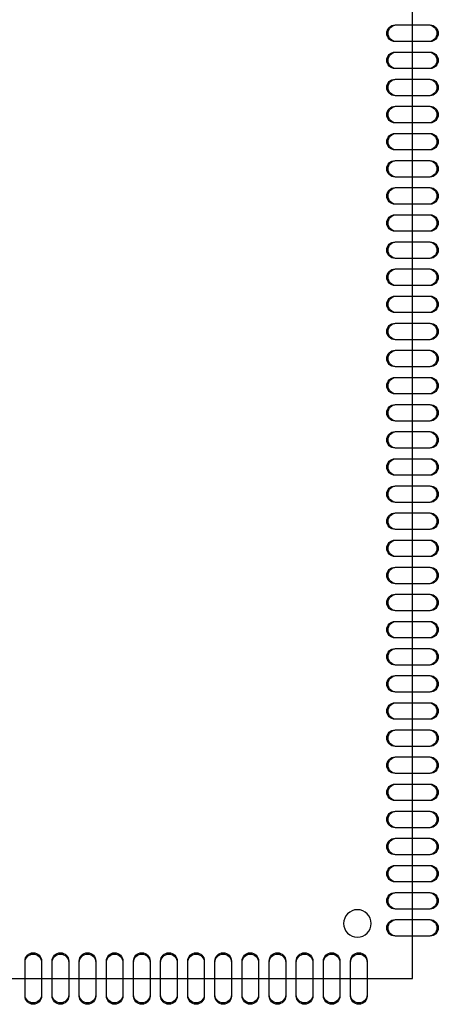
# Model space of a CAD drawing. Extents: x -7 to 161, y -5 to 58.
# Tile 12 of 13: x 146 to 161, y 0 to 36. Entities that reach past the tile are written whole.
import ezdxf

# ---------------------------------------------------------------- set-up
doc = ezdxf.new("R2010")
doc.units = 0
doc.header["$MEASUREMENT"] = 0
for name, color, linetype in [('BG_OUTLINE', 6, 'CONTINUOUS'), ('PIN_BOTTOM', 254, 'CONTINUOUS'), ('PIN_SOLDERMASK_BOTTOM', 254, 'CONTINUOUS')]:
    doc.layers.add(name, color=color, linetype=linetype)

msp = doc.modelspace()

# ---------------------------------------------------------------- linework, layer by layer
at = {"layer": 'BG_OUTLINE'}
msp.add_lwpolyline([(99.22946, 0.508), (160.18946, 0.508), (160.18946, 47.244), (99.22946, 47.244), (99.22946, 0.508)], dxfattribs=at)
msp.add_lwpolyline([(99.22946, 0.508), (160.18946, 0.508), (160.18946, 47.244), (99.22946, 47.244), (99.22946, 0.508)], dxfattribs=at)
msp.add_lwpolyline([(158.66546, 2.54, 1), (157.64946, 2.54, 1), (158.66546, 2.54)], format="xyb", dxfattribs=at)
msp.add_lwpolyline([(158.66546, 2.54, 1), (157.64946, 2.54, 1), (158.66546, 2.54)], format="xyb", dxfattribs=at)
at = {"layer": 'PIN_BOTTOM'}
for points in [[(159.59421, 35.68192), (160.7847, 35.68192, -1), (160.7847, 35.07232), (159.59421, 35.07232, -1)], [(159.59421, 34.68192), (160.7847, 34.68192, -1), (160.7847, 34.07232), (159.59421, 34.07232, -1)], [(159.59421, 33.68192), (160.7847, 33.68192, -1), (160.7847, 33.07232), (159.59421, 33.07232, -1)], [(159.59421, 32.68193), (160.7847, 32.68193, -1), (160.7847, 32.07233), (159.59421, 32.07233, -1)], [(159.59421, 31.68193), (160.7847, 31.68193, -1), (160.7847, 31.07233), (159.59421, 31.07233, -1)], [(159.59421, 30.68193), (160.7847, 30.68193, -1), (160.7847, 30.07233), (159.59421, 30.07233, -1)], [(159.59421, 29.68193), (160.7847, 29.68193, -1), (160.7847, 29.07233), (159.59421, 29.07233, -1)], [(159.59421, 28.68193), (160.7847, 28.68193, -1), (160.7847, 28.07233), (159.59421, 28.07233, -1)], [(159.59421, 27.68194), (160.7847, 27.68194, -1), (160.7847, 27.07234), (159.59421, 27.07234, -1)], [(159.59421, 26.68194), (160.7847, 26.68194, -1), (160.7847, 26.07234), (159.59421, 26.07234, -1)], [(159.59421, 25.68194), (160.7847, 25.68194, -1), (160.7847, 25.07234), (159.59421, 25.07234, -1)], [(159.59421, 24.68194), (160.7847, 24.68194, -1), (160.7847, 24.07234), (159.59421, 24.07234, -1)], [(159.59421, 23.68194), (160.7847, 23.68194, -1), (160.7847, 23.07234), (159.59421, 23.07234, -1)], [(159.59421, 22.68195), (160.7847, 22.68195, -1), (160.7847, 22.07235), (159.59421, 22.07235, -1)], [(159.59421, 21.68195), (160.7847, 21.68195, -1), (160.7847, 21.07235), (159.59421, 21.07235, -1)], [(159.59421, 20.68195), (160.7847, 20.68195, -1), (160.7847, 20.07235), (159.59421, 20.07235, -1)], [(159.59421, 19.68195), (160.7847, 19.68195, -1), (160.7847, 19.07235), (159.59421, 19.07235, -1)], [(159.59421, 18.68195), (160.7847, 18.68195, -1), (160.7847, 18.07235), (159.59421, 18.07235, -1)], [(159.59421, 17.68196), (160.7847, 17.68196, -1), (160.7847, 17.07236), (159.59421, 17.07236, -1)], [(159.59421, 16.68196), (160.7847, 16.68196, -1), (160.7847, 16.07236), (159.59421, 16.07236, -1)], [(159.59421, 15.68196), (160.7847, 15.68196, -1), (160.7847, 15.07236), (159.59421, 15.07236, -1)], [(159.59421, 14.68196), (160.7847, 14.68196, -1), (160.7847, 14.07236), (159.59421, 14.07236, -1)], [(159.59421, 13.68196), (160.7847, 13.68196, -1), (160.7847, 13.07236), (159.59421, 13.07236, -1)], [(159.59421, 12.68197), (160.7847, 12.68197, -1), (160.7847, 12.07237), (159.59421, 12.07237, -1)], [(159.59421, 11.68197), (160.7847, 11.68197, -1), (160.7847, 11.07237), (159.59421, 11.07237, -1)], [(159.59421, 10.68197), (160.7847, 10.68197, -1), (160.7847, 10.07237), (159.59421, 10.07237, -1)], [(159.59421, 9.68197), (160.7847, 9.68197, -1), (160.7847, 9.07237), (159.59421, 9.07237, -1)], [(159.59421, 8.68197), (160.7847, 8.68197, -1), (160.7847, 8.07237), (159.59421, 8.07237, -1)], [(159.59421, 7.68198), (160.7847, 7.68198, -1), (160.7847, 7.07238), (159.59421, 7.07238, -1)], [(159.59421, 6.68198), (160.7847, 6.68198, -1), (160.7847, 6.07238), (159.59421, 6.07238, -1)], [(159.59421, 5.68198), (160.7847, 5.68198, -1), (160.7847, 5.07238), (159.59421, 5.07238, -1)], [(159.59421, 4.68198), (160.7847, 4.68198, -1), (160.7847, 4.07238), (159.59421, 4.07238, -1)], [(159.59421, 3.68198), (160.7847, 3.68198, -1), (160.7847, 3.07238), (159.59421, 3.07238, -1)], [(159.59421, 2.68199), (160.7847, 2.68199, -1), (160.7847, 2.07239), (159.59421, 2.07239, -1)], [(146.51537, 1.10325), (146.51537, -0.08725, -1), (145.90577, -0.08725), (145.90577, 1.10325, -1)], [(147.51536, 1.10325), (147.51536, -0.08725, -1), (146.90576, -0.08725), (146.90576, 1.10325, -1)], [(148.51536, 1.10325), (148.51536, -0.08725, -1), (147.90576, -0.08725), (147.90576, 1.10325, -1)], [(149.51536, 1.10325), (149.51536, -0.08725, -1), (148.90576, -0.08725), (148.90576, 1.10325, -1)], [(150.51536, 1.10325), (150.51536, -0.08725, -1), (149.90576, -0.08725), (149.90576, 1.10325, -1)], [(151.51536, 1.10325), (151.51536, -0.08725, -1), (150.90576, -0.08725), (150.90576, 1.10325, -1)], [(152.51535, 1.10325), (152.51535, -0.08725, -1), (151.90575, -0.08725), (151.90575, 1.10325, -1)], [(153.51535, 1.10325), (153.51535, -0.08725, -1), (152.90575, -0.08725), (152.90575, 1.10325, -1)], [(154.51535, 1.10325), (154.51535, -0.08725, -1), (153.90575, -0.08725), (153.90575, 1.10325, -1)], [(155.51535, 1.10325), (155.51535, -0.08725, -1), (154.90575, -0.08725), (154.90575, 1.10325, -1)], [(156.51535, 1.10325), (156.51535, -0.08725, -1), (155.90575, -0.08725), (155.90575, 1.10325, -1)], [(157.51534, 1.10325), (157.51534, -0.08725, -1), (156.90574, -0.08725), (156.90574, 1.10325, -1)], [(158.51534, 1.10325), (158.51534, -0.08725, -1), (157.90574, -0.08725), (157.90574, 1.10325, -1)]]:
    msp.add_lwpolyline(points, format="xyb", close=True, dxfattribs=at)
at = {"layer": 'PIN_SOLDERMASK_BOTTOM'}
for points in [[(159.5443, 35.68192), (160.83462, 35.68192, -1), (160.83462, 35.07232), (159.5443, 35.07232, -1)], [(159.5443, 34.68192), (160.83462, 34.68192, -1), (160.83462, 34.07232), (159.5443, 34.07232, -1)], [(159.5443, 33.68192), (160.83462, 33.68192, -1), (160.83462, 33.07232), (159.5443, 33.07232, -1)], [(159.5443, 32.68193), (160.83462, 32.68193, -1), (160.83462, 32.07233), (159.5443, 32.07233, -1)], [(159.5443, 31.68193), (160.83462, 31.68193, -1), (160.83462, 31.07233), (159.5443, 31.07233, -1)], [(159.5443, 30.68193), (160.83462, 30.68193, -1), (160.83462, 30.07233), (159.5443, 30.07233, -1)], [(159.5443, 29.68193), (160.83462, 29.68193, -1), (160.83462, 29.07233), (159.5443, 29.07233, -1)], [(159.5443, 28.68193), (160.83462, 28.68193, -1), (160.83462, 28.07233), (159.5443, 28.07233, -1)], [(159.5443, 27.68194), (160.83462, 27.68194, -1), (160.83462, 27.07234), (159.5443, 27.07234, -1)], [(159.5443, 26.68194), (160.83462, 26.68194, -1), (160.83462, 26.07234), (159.5443, 26.07234, -1)], [(159.5443, 25.68194), (160.83462, 25.68194, -1), (160.83462, 25.07234), (159.5443, 25.07234, -1)], [(159.5443, 24.68194), (160.83462, 24.68194, -1), (160.83462, 24.07234), (159.5443, 24.07234, -1)], [(159.5443, 23.68194), (160.83462, 23.68194, -1), (160.83462, 23.07234), (159.5443, 23.07234, -1)], [(159.5443, 22.68195), (160.83462, 22.68195, -1), (160.83462, 22.07235), (159.5443, 22.07235, -1)], [(159.5443, 21.68195), (160.83462, 21.68195, -1), (160.83462, 21.07235), (159.5443, 21.07235, -1)], [(159.5443, 20.68195), (160.83462, 20.68195, -1), (160.83462, 20.07235), (159.5443, 20.07235, -1)], [(159.5443, 19.68195), (160.83462, 19.68195, -1), (160.83462, 19.07235), (159.5443, 19.07235, -1)], [(159.5443, 18.68195), (160.83462, 18.68195, -1), (160.83462, 18.07235), (159.5443, 18.07235, -1)], [(159.5443, 17.68196), (160.83462, 17.68196, -1), (160.83462, 17.07236), (159.5443, 17.07236, -1)], [(159.5443, 16.68196), (160.83462, 16.68196, -1), (160.83462, 16.07236), (159.5443, 16.07236, -1)], [(159.5443, 15.68196), (160.83462, 15.68196, -1), (160.83462, 15.07236), (159.5443, 15.07236, -1)], [(159.5443, 14.68196), (160.83462, 14.68196, -1), (160.83462, 14.07236), (159.5443, 14.07236, -1)], [(159.5443, 13.68196), (160.83462, 13.68196, -1), (160.83462, 13.07236), (159.5443, 13.07236, -1)], [(159.5443, 12.68197), (160.83462, 12.68197, -1), (160.83462, 12.07237), (159.5443, 12.07237, -1)], [(159.5443, 11.68197), (160.83462, 11.68197, -1), (160.83462, 11.07237), (159.5443, 11.07237, -1)], [(159.5443, 10.68197), (160.83462, 10.68197, -1), (160.83462, 10.07237), (159.5443, 10.07237, -1)], [(159.5443, 9.68197), (160.83462, 9.68197, -1), (160.83462, 9.07237), (159.5443, 9.07237, -1)], [(159.5443, 8.68197), (160.83462, 8.68197, -1), (160.83462, 8.07237), (159.5443, 8.07237, -1)], [(159.5443, 7.68198), (160.83462, 7.68198, -1), (160.83462, 7.07238), (159.5443, 7.07238, -1)], [(159.5443, 6.68198), (160.83462, 6.68198, -1), (160.83462, 6.07238), (159.5443, 6.07238, -1)], [(159.5443, 5.68198), (160.83462, 5.68198, -1), (160.83462, 5.07238), (159.5443, 5.07238, -1)], [(159.5443, 4.68198), (160.83462, 4.68198, -1), (160.83462, 4.07238), (159.5443, 4.07238, -1)], [(159.5443, 3.68198), (160.83462, 3.68198, -1), (160.83462, 3.07238), (159.5443, 3.07238, -1)], [(159.5443, 2.68199), (160.83462, 2.68199, -1), (160.83462, 2.07239), (159.5443, 2.07239, -1)], [(146.51537, 1.15316), (146.51537, -0.13716, -1), (145.90577, -0.13716), (145.90577, 1.15316, -1)], [(147.51536, 1.15316), (147.51536, -0.13716, -1), (146.90576, -0.13716), (146.90576, 1.15316, -1)], [(148.51536, 1.15316), (148.51536, -0.13716, -1), (147.90576, -0.13716), (147.90576, 1.15316, -1)], [(149.51536, 1.15316), (149.51536, -0.13716, -1), (148.90576, -0.13716), (148.90576, 1.15316, -1)], [(150.51536, 1.15316), (150.51536, -0.13716, -1), (149.90576, -0.13716), (149.90576, 1.15316, -1)], [(151.51536, 1.15316), (151.51536, -0.13716, -1), (150.90576, -0.13716), (150.90576, 1.15316, -1)], [(152.51535, 1.15316), (152.51535, -0.13716, -1), (151.90575, -0.13716), (151.90575, 1.15316, -1)], [(153.51535, 1.15316), (153.51535, -0.13716, -1), (152.90575, -0.13716), (152.90575, 1.15316, -1)], [(154.51535, 1.15316), (154.51535, -0.13716, -1), (153.90575, -0.13716), (153.90575, 1.15316, -1)], [(155.51535, 1.15316), (155.51535, -0.13716, -1), (154.90575, -0.13716), (154.90575, 1.15316, -1)], [(156.51535, 1.15316), (156.51535, -0.13716, -1), (155.90575, -0.13716), (155.90575, 1.15316, -1)], [(157.51534, 1.15316), (157.51534, -0.13716, -1), (156.90574, -0.13716), (156.90574, 1.15316, -1)], [(158.51534, 1.15316), (158.51534, -0.13716, -1), (157.90574, -0.13716), (157.90574, 1.15316, -1)]]:
    msp.add_lwpolyline(points, format="xyb", close=True, dxfattribs=at)

doc.saveas('drawing.dxf')
